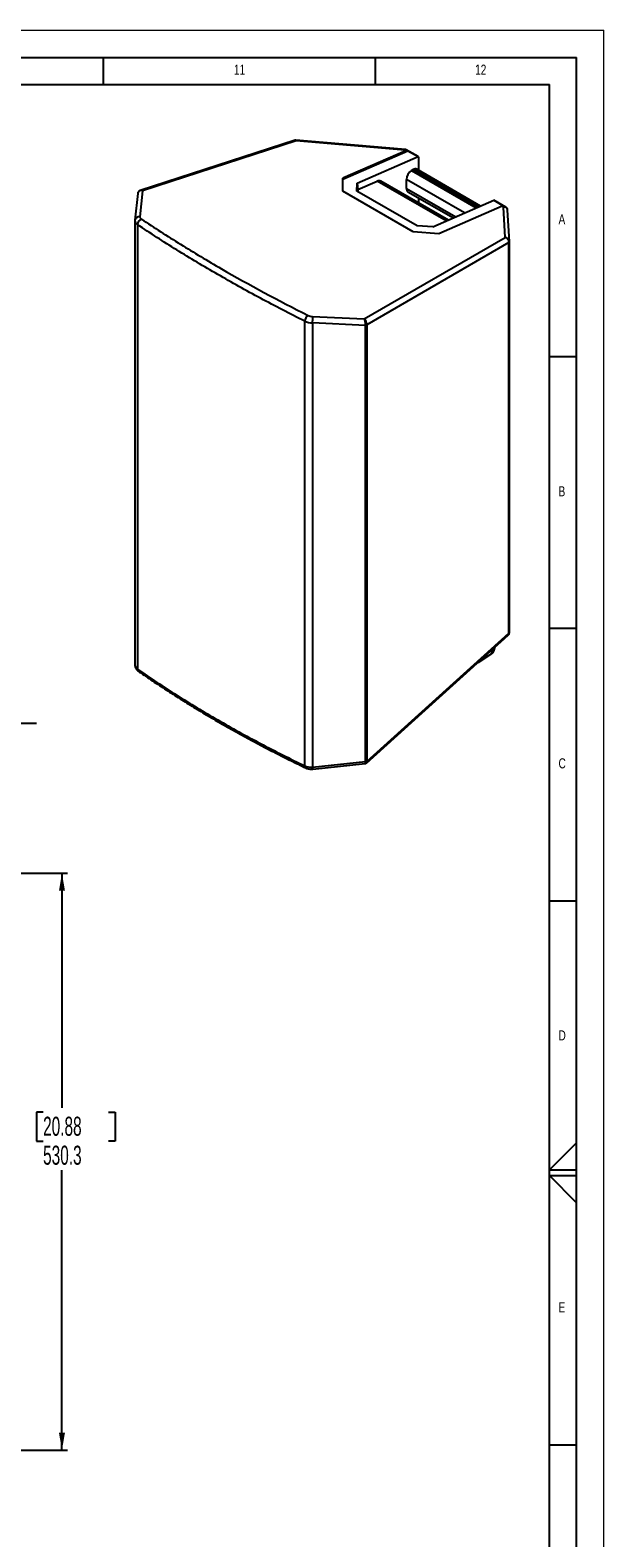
# Model space of a CAD drawing. Header units: millimetres. Extents: x 0 to 594, y 0 to 420.
# Tile 7 of 7: x 489 to 594, y 143 to 420. Entities that reach past the tile are written whole.
import ezdxf

# ---------------------------------------------------------------- set-up
doc = ezdxf.new("R2010")
doc.units = ezdxf.units.MM
for name, color, linetype in [('FORMAT', 7, 'Continuous'), ('OUTLINE', 255, 'Continuous'), ('SLD-0', 7, 'Continuous')]:
    doc.layers.add(name, color=color, linetype=linetype)
doc.styles.add('SLDTEXTSTYLE0', font='TXT', dxfattribs={"width": 0.75})
doc.styles.add('SLDTEXTSTYLE1', font='TXT', dxfattribs={"width": 0.605})
doc.dimstyles.new('SLDDIMSTYLE0', dxfattribs={"dimtxt": 3.5, "dimasz": 3.2, "dimexe": 0, "dimexo": 0.0625, "dimgap": 0.875, "dimtad": 0, "dimtih": 1, "dimtoh": 1, "dimdec": 1, "dimlfac": 5, "dimrnd": 1e-09, "dimzin": 12, "dimdsep": 46, "dimtxsty": 'SLDTEXTSTYLE1', "dimsah": 1, "dimcen": 0.09, "dimadec": 0, "dimazin": 3, "dimtfac": 1, "dimtdec": 1, "dimtofl": 0, "dimtmove": 0, "dimatfit": 3, "dimfxl": 1, "dimfrac": 2, "dimtolj": 1, "dimtzin": 12, "dimarcsym": 0})

# ---------------------------------------------------------------- blocks, each defined once
blk = doc.blocks.new('_D_20')
at = {"layer": 'OUTLINE', "transparency": 16777216}
for p, q in [((431.34, 265.04), (495.39, 265.04)), ((494.39, 265.04), (494.39, 221.95)), ((490.92, 221.15), (489.72, 221.15)), ((489.72, 221.15), (489.72, 215.78)), ((502.95, 221.15), (504.15, 221.15)), ((504.15, 221.15), (504.15, 215.78)), ((489.72, 215.78), (490.92, 215.78)), ((504.15, 215.78), (502.95, 215.78)), ((494.39, 158.99), (494.39, 210.45)), ((445.8, 158.99), (495.39, 158.99))]:
    blk.add_line(p, q, dxfattribs=at)
for points in [[(494.39, 265.04), (493.84, 261.84), (494.94, 261.84)], [(494.39, 158.99), (494.94, 162.19), (493.84, 162.19)]]:
    blk.add_solid(points, dxfattribs=at)
at = {"layer": 'OUTLINE', "transparency": 16777216, "char_height": 3.5, "attachment_point": 1, "style": 'SLDTEXTSTYLE1'}
for s, insert in [('20.88', (490.92, 220.29)), ('2x', (483.43, 214.98)), ('530.3', (490.92, 214.97))]:
    blk.add_mtext(s, dxfattribs=dict(at, insert=insert))
blk = doc.blocks.new('SW_NOTE_0_8')
at = {"layer": 'SLD-0', "color": 0}
blk.add_line((40.21, 0), (0, 0), dxfattribs=at)
at = {"layer": 'SLD-0', "color": 0, "char_height": 3.5, "attachment_point": 1, "style": 'SLDTEXTSTYLE1'}
for s, insert in [('HANDLE SCREW', (0.38, 13.59)), ('LOCATIONS (8', (0.38, 9.07)), ('TOTAL ON REAR)', (0.38, 4.55))]:
    blk.add_mtext(s, dxfattribs=dict(at, insert=insert))

msp = doc.modelspace()

# ---------------------------------------------------------------- linework, layer by layer
at = {"color": 7, "linetype": 'Continuous', "lineweight": 18}
for p in [(0, 420), (594, 0)]:
    msp.add_line(p, (594, 420), dxfattribs=at)
at = {"color": 7, "linetype": 'Continuous', "lineweight": 25}
for p, q in [((537.228, 399.765), (508.766, 390.522)), ((537.471, 399.661), (509.203, 390.481)), ((557.519, 398.065), (537.381, 399.782)), ((557.42, 397.96), (537.471, 399.661)), ((546.007, 392.642), (557.964, 397.849)), ((557.628, 397.839), (546.007, 392.778)), ((548.646, 391.882), (559.849, 396.761)), ((557.628, 397.839), (557.42, 397.96)), ((559.859, 396.756), (557.678, 398.015)), ((557.964, 397.849), (559.849, 396.761)), ((559.913, 396.715), (559.913, 394.273)), ((558.664, 394.189), (558.971, 394.366)), ((571.336, 387.679), (559.637, 394.432)), ((546.007, 390.391), (546.007, 392.778)), ((548.614, 390.436), (548.646, 391.882)), ((548.646, 391.882), (548.779, 390.705)), ((548.779, 390.705), (552.324, 392.249)), ((565.414, 385.1), (553.014, 392.258)), ((557.721, 390.923), (557.721, 392.556)), ((508.314, 389.963), (507.812, 385.075)), ((509.203, 390.481), (508.713, 385.707)), ((558.971, 382.908), (546.007, 390.391)), ((559.692, 384.041), (548.614, 390.436)), ((548.779, 390.705), (548.771, 390.346)), ((557.998, 390.313), (566.334, 385.501)), ((559.913, 389.207), (559.913, 388.275)), ((562.553, 383.854), (573.756, 388.733)), ((573.756, 388.733), (575.641, 387.644)), ((575.985, 387.446), (573.765, 388.728)), ((575.306, 387.634), (563.685, 382.573)), ((575.553, 387.492), (575.306, 387.634)), ((575.866, 381.9), (575.553, 387.492)), ((576.631, 381.14), (576.307, 386.922)), ((507.807, 384.96), (507.807, 303.32)), ((507.812, 385.075), (507.813, 384.96)), ((508.282, 384.247), (508.282, 302.539)), ((563.685, 382.573), (558.971, 382.908)), ((562.553, 383.854), (559.692, 384.041)), ((549.965, 366.95), (575.866, 381.9)), ((576.561, 380.951), (550.412, 365.857)), ((576.561, 309.145), (576.561, 380.951)), ((576.632, 381.107), (576.632, 381.103)), ((576.632, 309.263), (576.632, 381.07)), ((539.043, 284.781), (539.043, 366.489)), ((550.164, 365.742), (540.44, 366.178)), ((540.44, 366.178), (540.44, 284.546)), ((540.469, 367.375), (549.965, 366.95)), ((550.41, 365.816), (550.41, 285.635)), ((550.164, 285.561), (550.164, 365.742)), ((550.343, 285.301), (576.437, 308.799)), ((550.412, 285.597), (576.561, 309.145)), ((573.359, 305.38), (570.806, 303.728)), ((573.78, 305.868), (574.052, 306.651)), ((540.44, 284.546), (550.164, 285.561)), ((540.484, 284.198), (550.125, 285.204))]:
    msp.add_line(p, q, dxfattribs=at)
at = {"color": 8, "linetype": 'Continuous', "lineweight": 25}
for p, q in [((558.664, 394.189), (570.541, 387.333)), ((570.89, 387.485), (558.971, 394.366)), ((565.011, 384.925), (552.324, 392.249)), ((568.391, 386.397), (557.721, 392.556)), ((557.721, 390.923), (566.779, 385.694)), ((573.359, 305.38), (573.686, 306.321))]:
    msp.add_line(p, q, dxfattribs=at)
at = {"color": 7, "linetype": 'Continuous', "lineweight": 25, "flags": 128}
msp.add_lwpolyline([(573.756, 388.733), (573.764, 388.728), (573.765, 388.728)], dxfattribs=at)
at = {"color": 7, "linetype": 'Continuous', "lineweight": 25}
for centre, radius, start, end in [((557.806, 397.497), 0.386, 65.94559, 117.47548), ((559.718, 396.512), 0.282, 45.99888, 62.14196), ((559.768, 392.463), 2.049, 122.60548, 177.39452), ((559.361, 393.821), 0.671, 65.69288, 125.61758), ((552.678, 391.577), 0.759, 63.79652, 117.82257), ((558.375, 390.851), 0.657, 173.70115, 234.98667), ((509.451, 384.199), 1.171, 113.27299, 177.69185), ((575.484, 387.292), 0.386, 65.94559, 117.47548), ((540.398, 366.439), 1.356, 123.26723, 177.88772), ((533.836, 366.936), 6.648, 353.45036, 3.78679), ((550.165, 366.186), 0.444, 269.93869, 303.48238), ((550.204, 366.281), 0.473, 265.7113, 296.02348), ((550.165, 286.005), 0.444, 269.93869, 303.48238), ((550.137, 285.924), 0.427, 274.31355, 310.01539)]:
    msp.add_arc(centre, radius, start, end, dxfattribs=at)
at = {"color": 8, "linetype": 'Continuous', "lineweight": 25}
for centre, radius, start, end in [((508.58, 384.939), 0.779, 80.15784, 170.00238), ((576.481, 381.08), 0.151, 302.08816, 356.30707), ((576.51, 381.116), 0.123, 295.42038, 353.94069), ((576.481, 309.273), 0.151, 302.08998, 356.28025), ((576.451, 309.24), 0.181, 307.97085, 357.63255), ((508.704, 302.499), 0.424, 174.63004, 232.48301), ((539.443, 284.733), 0.403, 173.21178, 237.13525), ((545.357, 284.984), 4.936, 185.08491, 189.16137)]:
    msp.add_arc(centre, radius, start, end, dxfattribs=at)
for centre, major_axis, ratio, start_param, end_param in [((537.4, 398.944), (-0.152, 0.825), 0.4227109, 5.681482, 6.338976), ((537.4, 398.944), (-0.023, 0.838), 0.2088052, 5.7327457, 6.2595593), ((557.348, 397.243), (0.174, 0.821), 0.1792275, 0.0223351, 0.5491488), ((557.348, 397.243), (0.31, 0.781), 0.4156927, 6.2224431, 6.8855869), ((509.131, 389.764), (-0.48, 0.701), 0.7171274, 5.4178763, 6.0753703), ((575.481, 386.775), (0.589, 0.608), 0.7102383, 0.1742984, 0.8395925), ((509.807, 384.877), (1.999, -0.116), 0.5346516, 3.1725758, 3.8764308), ((575.794, 381.184), (0.805, -0.278), 0.8393127, 0.3308144, 1.7671362), ((509.807, 303.403), (1.998, 0.134), 0.616936, 3.1003552, 3.8042131), ((549.894, 286.018), (-0.237, 0.813), 0.1916342, 3.1067453, 3.9637784), ((549.894, 286.018), (-0.424, 0.735), 0.4140647, 3.2295124, 3.8871738)]:
    msp.add_ellipse(centre, major_axis=major_axis, ratio=ratio, start_param=start_param, end_param=end_param, dxfattribs=at)
at = {"color": 7, "linetype": 'Continuous', "lineweight": 25}
for centre, major_axis, ratio, start_param, end_param in [((509.131, 389.764), (0.74, -0.437), 0.8130856, 1.9307467, 3.4866903), ((509.878, 385.594), (1.165, -0.111), 0.5030021, 3.1378525, 3.8932612), ((575.481, 386.775), (0.778, 0.347), 0.808383, 5.9721335, 7.4207568), ((575.46, 387.145), (0.769, -0.527), 0.6809092, 0.4374858, 0.4709536), ((575.794, 381.184), (0.618, -0.579), 0.789254, 0.6318033, 2.1138944), ((576.276, 381.462), (-0.16, 0.865), 0.2739003, 4.0312658, 4.1051201), ((575.794, 381.184), (0.805, -0.278), 0.8393127, 0.285045, 0.3308144), ((540.337, 367.252), (1.999, -0.116), 0.5346516, 4.0394952, 4.79492), ((540.409, 367.969), (1.165, -0.111), 0.5030021, 4.0563257, 4.8117504), ((549.894, 366.233), (-0.09, 0.837), 0.3213889, 4.1489212, 5.7048666), ((549.894, 366.233), (-0.27, 0.801), 0.5584326, 4.0464136, 5.602359), ((550.555, 366.203), (0.277, 0.818), 0.3384252, 2.1828781, 2.2794396), ((550.817, 366.085), (0.329, 0.459), 0.5239178, 2.4141044, 2.510666), ((575.794, 309.341), (0.703, -0.474), 0.6564307, 6.1206214, 6.7044286), ((576.276, 309.775), (-0.223, 0.914), 0.1956545, 3.8302952, 3.9041495), ((572.088, 306.074), (1.728, 0.003), 0.5944836, 5.5383584, 6.0790414), ((550.555, 286.087), (0.247, 0.855), 0.3552268, 2.3310987, 2.4276603), ((550.817, 285.968), (0.337, 0.506), 0.4517075, 2.5463031, 2.6428647), ((540.337, 285.778), (1.998, 0.134), 0.616936, 3.9672776, 4.7227023)]:
    msp.add_ellipse(centre, major_axis=major_axis, ratio=ratio, start_param=start_param, end_param=end_param, dxfattribs=at)
for points, knots in [([(537.382, 399.776), (537.359, 399.78), (537.307, 399.789), (537.258, 399.769), (537.23, 399.759)], [0, 0, 0, 0, 0.4399217, 1, 1, 1, 1]), ([(557.681, 398.006), (557.664, 398.018), (557.617, 398.052), (557.557, 398.057), (557.519, 398.06)], [0, 0, 0, 0, 0.3507045, 1, 1, 1, 1]), ([(508.792, 390.526), (508.78, 390.524), (508.709, 390.511), (508.589, 390.443), (508.451, 390.321), (508.352, 390.158), (508.327, 390.035), (508.315, 389.973)], [0, 0, 0, 0, 0.0471742, 0.2770983, 0.5243121, 0.7607281, 1, 1, 1, 1]), ([(508.989, 385.275), (511.336, 383.709), (513.734, 382.165), (518.637, 379.124), (521.141, 377.626), (528.807, 373.201), (534.126, 370.341), (539.654, 367.572)], [0, 0, 0, 0, 0.25, 0.25, 0.5, 0.5, 1, 1, 1, 1]), ([(576.308, 386.912), (576.304, 386.956), (576.293, 387.064), (576.225, 387.221), (576.118, 387.359), (576.025, 387.417), (575.984, 387.443)], [0, 0, 0, 0, 0.2032389, 0.4935307, 0.7765586, 1, 1, 1, 1]), ([(539.043, 366.489), (537.659, 367.182), (536.287, 367.881), (533.567, 369.292), (532.22, 370.004), (528.216, 372.156), (525.599, 373.614), (520.471, 376.575), (517.958, 378.078), (514.268, 380.367), (513.051, 381.136), (510.646, 382.683), (509.457, 383.462), (508.282, 384.247)], [0, 0, 0, 0, 0.125, 0.125, 0.25, 0.25, 0.5, 0.5, 0.75, 0.75, 0.875, 0.875, 1, 1, 1, 1]), ([(576.632, 381.07), (576.632, 381.072), (576.632, 381.083), (576.632, 381.094), (576.632, 381.103)], [0, 0, 0, 0, 0.25089833, 1, 1, 1, 1]), ([(576.428, 308.793), (576.432, 308.796), (576.483, 308.831), (576.554, 308.933), (576.621, 309.081), (576.629, 309.187), (576.632, 309.233)], [0, 0, 0, 0, 0.0347119, 0.368488, 0.7264424, 1, 1, 1, 1]), ([(576.632, 309.233), (576.632, 309.235), (576.632, 309.245), (576.632, 309.255), (576.632, 309.263)], [0, 0, 0, 0, 0.2498044, 1, 1, 1, 1]), ([(507.811, 303.325), (507.81, 303.283), (507.808, 303.153), (507.855, 302.939), (507.953, 302.696), (508.096, 302.479), (508.261, 302.301), (508.387, 302.207), (508.443, 302.165)], [0, 0, 0, 0, 0.0922339, 0.2845522, 0.4732781, 0.6608271, 0.8506201, 1, 1, 1, 1]), ([(508.282, 302.539), (509.457, 301.725), (510.646, 300.92), (513.051, 299.328), (514.268, 298.541), (517.958, 296.207), (520.471, 294.69), (525.6, 291.729), (528.216, 290.286), (532.22, 288.178), (533.568, 287.485), (536.287, 286.118), (537.659, 285.445), (539.043, 284.781)], [0, 0, 0, 0, 0.125, 0.125, 0.25, 0.25, 0.5, 0.5, 0.75, 0.75, 0.875, 0.875, 1, 1, 1, 1]), ([(508.452, 302.171), (509.006, 301.787), (510.376, 300.839), (512.604, 299.356), (515.128, 297.721), (517.682, 296.119), (520.264, 294.55), (522.87, 293.015), (525.506, 291.511), (528.179, 290.034), (530.896, 288.579), (533.661, 287.146), (536.435, 285.749), (538.305, 284.845), (539.226, 284.4)], [0, 0, 0, 0, 0.0589295, 0.1456456, 0.2321175, 0.3182779, 0.4040624, 0.4894091, 0.5743214, 0.659325, 0.7447574, 0.8305297, 0.9165757, 1, 1, 1, 1]), ([(539.222, 284.396), (539.28, 284.37), (539.431, 284.304), (539.694, 284.23), (540.01, 284.185), (540.276, 284.18), (540.434, 284.194), (540.484, 284.198)], [0, 0, 0, 0, 0.1528975, 0.3955984, 0.6406459, 0.8873534, 1, 1, 1, 1]), ([(550.121, 285.207), (550.157, 285.212), (550.24, 285.225), (550.323, 285.272), (550.353, 285.311), (550.354, 285.313)], [0, 0, 0, 0, 0.4208217, 0.9710805, 1, 1, 1, 1])]:
    msp.add_open_spline(points, degree=3, knots=knots, dxfattribs=at)
at = {"layer": 'FORMAT'}
for p, q in [((15, 415), (589, 415)), ((502, 410), (502, 415)), ((552, 410), (552, 415)), ((589, 5), (589, 415)), ((20, 410), (584, 410)), ((584, 10), (584, 410)), ((584, 360), (589, 360)), ((589, 310), (584, 310)), ((584, 260), (589, 260)), ((589, 215.515), (584, 210.5)), ((584, 210.5), (589, 210.5)), ((589, 204.485), (584, 209.5)), ((584, 209.5), (589, 209.5)), ((584, 160), (589, 160))]:
    msp.add_line(p, q, dxfattribs=at)

# ---------------------------------------------------------------- block references
at = {"layer": 'SLD-0'}
msp.add_blockref('SW_NOTE_0_8', (449.5, 292.567), dxfattribs=at)

# ---------------------------------------------------------------- texts
at = {"layer": 'FORMAT', "attachment_point": 1, "style": 'SLDTEXTSTYLE0'}
for s, insert, char_height in [('11', (525.999, 413.668), 1.8521), ('12', (570.333, 413.668), 1.8521), ('A', (585.667, 386.168), 1.852), ('B', (585.667, 336.168), 1.852), ('C', (585.667, 286.168), 1.852), ('D', (585.667, 236.168), 1.852), ('E', (585.667, 186.168), 1.852)]:
    msp.add_mtext(s, dxfattribs=dict(at, insert=insert, char_height=char_height))

# ---------------------------------------------------------------- dimensions: what is measured, and where the dimension line sits
at = {"layer": 'OUTLINE'}
dim = msp.add_linear_dim(base=(494.394, 158.988), p1=(430.344, 265.044), p2=(444.798, 158.988), angle=90, text='2x<>', dimstyle='SLDDIMSTYLE0', dxfattribs=at)
dim.commit()
dim.dimension.update_dxf_attribs({"geometry": '_D_20', "text_midpoint": (494.394, 216.202), "dimtype": 160})

doc.saveas('drawing.dxf')
